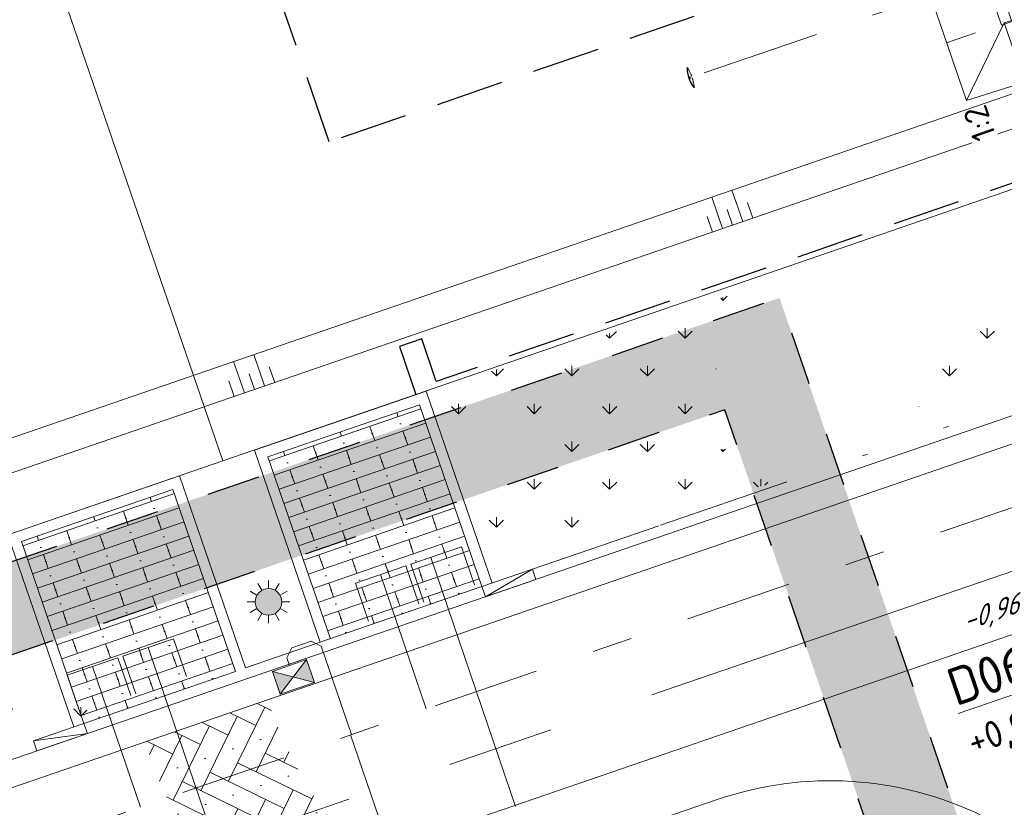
# Model space of a CAD drawing. Header units: metres. Extents: x 264570 to 266133, y 576109 to 577454.
# Tile 86 of 128: x 265478 to 265496, y 576907 to 576921. Entities that reach past the tile are written whole.
import ezdxf
from ezdxf.enums import TextEntityAlignment as Align

# ---------------------------------------------------------------- set-up
doc = ezdxf.new("R2010")
doc.units = ezdxf.units.M
doc.set_wipeout_variables(frame=1)
for name, pattern in [('AM-AS', [16, 10, -2, 2, -2]), ('B-WE-RI-HWA_HUISAANSLUITING_PVC_125-G', [10, 3.25, -0.75, 1.25, -0.75, 1.25, -0.75, 1.25, -0.75]), ('B-WE-RI-HWA_PVC_160-G', [10, 5.5, -4.5]), ('B-WE-RI-HWA_PVC_315-G', [10, 2, -1.125, 0.75, -1.125, 2, -1.125, 0.75, -1.125]), ('B-WE-VH-KANTOPSLUITING_TROTTOIRBAND_RWS_[AFMETINGEN1]-G', [10, 2.5, -1.5, 0, -1.5, 0, -1.5, 0, -1.5, 0, -1.5]), ('DASHED', [19.049999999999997, 12.7, -6.35]), ('NLCS-HIDDEN', [4, 2, -2]), ('XX-HIDDEN2', [3.335, 2.225, -1.11])]:
    doc.linetypes.add(name, pattern=pattern)
for name, color, linetype, lineweight in [('B-OI-RI-HWA_KOLK-S', 252, 'Continuous', 9), ('B-WE-AM-AS-WEG-GD', 252, 'AM-AS', 18), ('B-WE-GR-GRAS_BERMKRUIDENMENGSEL-A', 252, 'Continuous', 18), ('B-WE-GW-TALUDARCERING_KORT-G', 252, 'Continuous', 15), ('B-WE-GW-TALUDARCERING_LANG-G', 252, 'Continuous', 15), ('B-WE-KG-GRENS_KADASTRAAL-G', 252, 'KG-KADASTRAAL', 18), ('B-WE-KL-ET_LS_OV_LICHTMAST-S', 252, 'Continuous', 15), ('B-WE-KL-TRACE-A', 252, 'Continuous', 13), ('B-WE-KL-TRACE-GD', 252, 'NLCS-HIDDEN', 25), ('B-WE-OG-TOPOGRAFIE-G', 252, 'Continuous', 15), ('B-WE-RI-DRAINAGE_AFDEKKAP-G', 252, 'Continuous', 18), ('B-WE-RI-DWA_HUISAANSLUITING_PVC_125-G', 252, 'B-WE-RI-DWA_HUISAANSLUITING_PVC_125-G', 18), ('B-WE-RI-DWA_PVC_250-G', 252, 'B-WE-RI-DWA_PVC_250-G', 18), ('B-WE-RI-HWA_HUISAANSLUITING_PVC_125-G', 252, 'B-WE-RI-HWA_HUISAANSLUITING_PVC_125-G', 18), ('B-WE-RI-HWA_PVC_160-G', 252, 'B-WE-RI-HWA_PVC_160-G', 18), ('B-WE-RI-HWA_PVC_315-G', 252, 'B-WE-RI-HWA_PVC_315-G', 18), ('B-WE-VH-KANTOPSLUITING_ELEMENT_VERLOOPBAND_11-22x25_19-22x16-G', 252, 'Continuous', 18), ('B-WE-VH-KANTOPSLUITING_INRITVERLOOPBAND_19-22X16-G', 252, 'B-WE-VH-KANTOPSLUITING_GAZONBAND_[AFMETINGEN1]-G', 18), ('B-WE-VH-KANTOPSLUITING_OPSLUITBAND_10X20-G', 252, 'B-WE-VH-KANTOPSLUITING_TALUDBAND-G', 18), ('B-WE-VH-KANTOPSLUITING_TROTTOIRBAND_RWS_11-22X25-G', 252, 'B-WE-VH-KANTOPSLUITING_TROTTOIRBAND_RWS_[AFMETINGEN1]-G', 18), ('B-WE-VH-STRAATBAKSTEEN_DF_KEPER_ELZAS-A', 252, 'Continuous', 13), ('B-WE-VH-VERHARDING_STRAATBAKSTEEN_DIKFORMAAT_HALF-A', 252, 'Continuous', 13), ('B-XX-AL-BLAD-1A_5-5-PUTNUMMER-T35-500', 252, 'Continuous', 9), ('B-XX-AL-HOOGTELABEL-T18', 252, 'Continuous', 18), ('B-XX-GC-VERANKERING_ANKERSTANG-G', 252, 'XX-HIDDEN2', 18), ('B-XX-GK-BESCHOEIING_KUNSTSTOF-G', 252, 'GK-BESCHOEIING', 18), ('B-XX-RI-T25-200', 252, 'Continuous', 13), ('T-WE-GR-TOEKOMSTIG-G', 3, 'DASHED', 25)]:
    doc.layers.add(name, color=color, linetype=linetype, lineweight=lineweight)
doc.styles.add('NLCS-ISO', font='NLCS-ISO.ttf')
doc.styles.add('NLCS-ISO-ANNOTATIVE-T18', font='NLCS-ISO.ttf', dxfattribs={"oblique": 30, "height": 1.8})
doc.styles.add('NLCS-ISO-ANNOTATIVE-T35', font='NLCS-ISO.ttf', dxfattribs={"height": 3.5})
doc.styles.add('NLCS-ISO-M250-T18', font='NLCS-ISO.ttf', dxfattribs={"height": 0.45})
doc.styles.get("Standard").update_dxf_attribs({"font": 'arial.ttf'})
doc.linetypes.add('B-WE-RI-DWA_HUISAANSLUITING_PVC_125-G', pattern='A,5.375,-1.75,["o",Standard,S=1,R=0,X=-0.35,Y=-0.35],-1.75,1.125', length=10)
doc.linetypes.add('B-WE-RI-DWA_PVC_250-G', pattern='A,6,-5.5,["O   O   O",NLCS-ISO,S=0.5,R=0,X=-2.5,Y=-0.2],-3.5,5', length=20)
doc.linetypes.add('B-WE-VH-KANTOPSLUITING_GAZONBAND_[AFMETINGEN1]-G', pattern='A,4,-3,[160,NLCS.shx,S=0.25,R=0,X=0,Y=0],-3', length=10)
doc.linetypes.add('B-WE-VH-KANTOPSLUITING_TALUDBAND-G', pattern='A,5,-2.5,[4,NLCS.shx,S=0.5,R=0,X=0,Y=0],-2.5', length=10)
doc.linetypes.add('GK-BESCHOEIING', pattern='A,30,-5,[1,NLCS.SHX,S=1,R=0,X=0,Y=0],-5', length=40)
doc.linetypes.add('KG-KADASTRAAL', pattern='A,5.5,-2,["K",Standard,S=1.8,R=0,X=0,Y=-0.9],-2,5.5,-2,[5,NLCS.shx,S=0.75,R=0,X=0,Y=0],-2', length=19)
pattern_1 = [(90, (214669.059932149, 555914.2474301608), (-0.7071067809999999, 0.7071067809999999), [0.1875, -1.226713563]), (45, (214669.059932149, 555914.2474301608), (-0.7071067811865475, 0.7071067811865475), [0.1875, -0.8125]), (135, (214669.059932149, 555914.2474301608), (-0.7071067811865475, -0.7071067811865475), [0.1875, -0.8124999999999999])]

# ---------------------------------------------------------------- blocks, each defined once
blk = doc.blocks.new('N-SKL-ET_LS_OV_LICHTMAST_TYPE6-SO')
h = blk.add_hatch(color=255)
h.dxf.hatch_style = 1
h.paths.add_polyline_path([(-1.25, 0, 1), (1.25, 0, 1)])
at = {"flags": 128}
for points in [[(0, 1.25), (0, 2)], [(-1.082531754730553, 0.625), (-1.732050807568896, 1)], [(-0.625, 1.082531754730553), (-1, 1.732050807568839)], [(0.625, 1.082531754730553), (1, 1.732050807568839)], [(1.082531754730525, 0.625), (1.732050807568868, 1)], [(-1.25, 0), (-2, 0)], [(2, 0), (1.25, 0)], [(-1.732050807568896, -1), (-1.082531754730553, -0.625)], [(1.732050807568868, -1), (1.082531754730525, -0.625)], [(-1, -1.732050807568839), (-0.625, -1.082531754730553)], [(0, -2), (0, -1.25)], [(0.9999999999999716, -1.732050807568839), (0.625, -1.082531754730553)]]:
    blk.add_lwpolyline(points, dxfattribs=at)
blk.add_circle((0, 0), 1.25)
at = {"lineweight": 30, "flags": 104}
blk.add_attdef('01', text='', height=1.8, dxfattribs=at).set_placement((2.706316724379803, 1.091518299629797), align=Align.TOP_LEFT)
blk = doc.blocks.new('*U37')
for p, q in [((0.5000000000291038, 2.91038304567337e-11), (0, 0.1000000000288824)), ((0, 0), (0, 0.1000000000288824)), ((0, 0.1000000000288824), (0.5000000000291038, 0.1000000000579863)), ((0.5000000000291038, 0.1000000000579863), (0.5000000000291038, 2.91038304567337e-11)), ((0.5000000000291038, 2.91038304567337e-11), (0, 0))]:
    blk.add_line(p, q)
blk = doc.blocks.new('*U38')
for p, q in [((-0.5000000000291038, 2.91038304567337e-11), (0, 0.1000000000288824)), ((0, 0.1000000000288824), (-0.5000000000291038, 0.1000000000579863)), ((-0.5000000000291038, 0.1000000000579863), (-0.5000000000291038, 2.91038304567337e-11)), ((0, 0), (0, 0.1000000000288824)), ((-0.5000000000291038, 2.91038304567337e-11), (0, 0))]:
    blk.add_line(p, q)
blk = doc.blocks.new('*U42')
blk.add_wipeout([(-1.125000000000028, 0.7499999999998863), (1.124999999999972, 0.7499999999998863), (1.124999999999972, -0.7499999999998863), (-1.125000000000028, -0.7499999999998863)])
h = blk.add_hatch(color=256)
h.dxf.hatch_style = 1
h.paths.add_polyline_path([(0, 0), (-1.124999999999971, 0.7499999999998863), (-1.124999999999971, -0.7499999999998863)])
h.paths.add_polyline_path([(1.124999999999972, -0.7499999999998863), (1.124999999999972, 0.7499999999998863), (5.551115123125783e-17, -1.110223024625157e-16)])
for p, q in [((-1.124999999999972, -0.7499999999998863), (1.124999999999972, 0.7499999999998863)), ((1.124999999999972, -0.7499999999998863), (-1.124999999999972, 0.7499999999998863))]:
    blk.add_line(p, q)
at = {"flags": 128}
blk.add_lwpolyline([(-1.124999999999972, -0.7499999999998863), (1.124999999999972, -0.7499999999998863), (1.124999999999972, 0.7499999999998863), (-1.124999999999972, 0.7499999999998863)], close=True, dxfattribs=at)

msp = doc.modelspace()

# ---------------------------------------------------------------- hatches: boundary and pattern name
at = {"layer": 'B-WE-GR-GRAS_BERMKRUIDENMENGSEL-A'}
h = msp.add_hatch(dxfattribs=at)
h.set_pattern_fill('AGR-KRUIDEN', color=256, scale=0.4999999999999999, pattern_type=2)
h.set_pattern_definition(pattern_1)
edge = h.paths.add_edge_path()
edge.add_arc((265503.1692756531, 576910.5882694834), 9.225904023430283, 144.3250131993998, 159.3311834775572, ccw=False)
edge.add_arc((265496.7734855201, 576915.1798783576), 1.352594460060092, 60.92824284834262, 144.3250131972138, ccw=False)
edge.add_arc((265499.0343576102, 576919.2465798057), 3.300318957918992, 240.9282428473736, 276.0851694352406)
edge.add_arc((265499.6026826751, 576913.9155692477), 2.060899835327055, 50.036391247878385, 96.08516943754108, ccw=False)
edge.add_line((265500.9264005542, 576915.4951511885), (265494.5371852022, 576913.8446968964))
h = msp.add_hatch(dxfattribs=at)
h.set_pattern_fill('AGR-KRUIDEN', color=256, scale=0.4999999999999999, pattern_type=2)
h.set_pattern_definition(pattern_1)
edge = h.paths.add_edge_path()
edge.add_arc((265482.6400105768, 576919.0139660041), 9.225904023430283, -32.53620314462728, -17.530032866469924, ccw=False)
edge.add_arc((265489.2776181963, 576914.7794449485), 1.352594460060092, -115.93297349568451, -32.53620314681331, ccw=False)
edge.add_arc((265487.2428088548, 576910.5950508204), 3.300318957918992, 64.06702650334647, 99.22395309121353)
edge.add_arc((265486.3834384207, 576915.8869455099), 2.060899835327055, -126.82482509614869, -80.77604690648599, ccw=False)
edge.add_line((265485.1481958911, 576914.23725341), (265491.4374562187, 576916.2350713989))
h = msp.add_hatch(dxfattribs=at)
h.set_pattern_fill('AGR-KRUIDEN', color=256, scale=0.4999999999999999, pattern_type=2)
h.set_pattern_definition(pattern_1)
edge = h.paths.add_edge_path()
edge.add_arc((265494.7656771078, 576907.8672104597), 9.225904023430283, 144.3250131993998, 159.3311834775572, ccw=False)
edge.add_arc((265488.3698869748, 576912.4588193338), 1.352594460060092, 60.92824284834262, 144.3250131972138, ccw=False)
edge.add_arc((265490.6307590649, 576916.525520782), 3.300318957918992, 240.9282428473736, 276.0851694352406)
edge.add_arc((265491.1990841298, 576911.1945102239), 2.060899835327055, 50.036391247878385, 96.08516943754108, ccw=False)
edge.add_line((265492.5228020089, 576912.7740921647), (265486.1335866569, 576911.1236378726))
h = msp.add_hatch(dxfattribs=at)
h.set_pattern_fill('AGR-KRUIDEN', color=256, scale=0.4999999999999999, pattern_type=2)
h.set_pattern_definition(pattern_1)
edge = h.paths.add_edge_path()
edge.add_arc((265481.587517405, 576903.2354905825), 9.225904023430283, 144.3250131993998, 159.3311834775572, ccw=False)
edge.add_arc((265475.1917272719, 576907.8270994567), 1.352594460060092, 60.92824284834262, 144.3250131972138, ccw=False)
edge.add_arc((265477.4525993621, 576911.8938009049), 3.300318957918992, 240.9282428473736, 276.0851694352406)
edge.add_arc((265478.0209244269, 576906.5627903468), 2.060899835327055, 50.036391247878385, 96.08516943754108, ccw=False)
edge.add_line((265479.344642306, 576908.1423722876), (265472.955426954, 576906.4919179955))
at = {"layer": 'B-WE-KL-TRACE-A'}
h = msp.add_hatch(dxfattribs=at)
h.set_pattern_fill('DOTS', color=256, scale=0.5)
h.set_pattern_definition([(0, (265213.5037215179, 576754.347448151), (0.079375, 0.15875), [0, -0.15875])])
h.paths.add_polyline_path([(265408.4043004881, 576917.8228595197), (265412.2347218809, 576919.1382955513), (265412.770640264, 576917.5777535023), (265421.5918347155, 576891.8912958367), (265492.0053835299, 576916.072582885), (265492.5413019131, 576914.5120408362), (265549.4146078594, 576748.9025223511), (265547.8123746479, 576748.4880045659), (265490.9807598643, 576913.976122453), (265428.5590779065, 576892.5393871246), (265483.7503636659, 576731.8277473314), (265482.1503794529, 576731.4066806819), (265435.7314120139, 576866.5741853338), (265428.2636958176, 576864.0095825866), (265427.7310154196, 576865.560663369), (265435.1987416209, 576868.1252695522), (265426.9985358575, 576892.0034687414), (265420.5672110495, 576889.7948354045), (265411.1628090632, 576917.0255951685), (265408.9402188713, 576916.2623174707)])
at = {"layer": 'B-WE-VH-STRAATBAKSTEEN_DF_KEPER_ELZAS-A'}
h = msp.add_hatch(dxfattribs=at)
h.set_pattern_fill('AVH-SBS_DIKFORMAAT_KEPER', color=256, scale=28, angle=134.930953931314, pattern_type=2)
h.set_pattern_definition([(153.9533991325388, (70383.41480010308, 116926.5095320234), (-0.5168251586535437, -0.1774871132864), [1.5456, -0.7728000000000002]), (63.9533991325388, (70382.90579303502, 116925.4680636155), (-0.5168251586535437, -0.1774871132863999), [1.545600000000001, -0.7728000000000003]), (153.9533991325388, (70382.46207525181, 116926.7601265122), (-0.5168251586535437, -0.1774871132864), [0, -2.3184]), (153.9533991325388, (70382.98671850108, 116926.0736323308), (-0.5168251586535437, -0.1774871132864), [0, -2.3184])])
edge = h.paths.add_edge_path()
edge.add_line((265480.1357381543, 576907.7670321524), (265482.4266813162, 576908.5537834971))
edge.add_arc((265489.6659503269, 576910.900853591), 7.610240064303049, 197.9634038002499, 218.0566754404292)
edge.add_arc((265478.461899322, 576902.1294280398), 6.618908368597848, 21.449729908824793, 38.05667543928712, ccw=False)
edge.add_line((265484.6223739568, 576904.5498619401), (265482.316686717, 576903.7580472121))
edge.add_arc((265476.2245718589, 576901.170367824), 6.618908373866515, 23.01378547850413, 38.05667544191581)
edge.add_arc((265487.4286228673, 576909.9417933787), 7.610240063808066, 196.6047465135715, 218.0566754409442, ccw=False)
at = {"layer": 'B-WE-VH-VERHARDING_STRAATBAKSTEEN_DIKFORMAAT_HALF-A'}
h = msp.add_hatch(dxfattribs=at)
h.set_pattern_fill('AVH-SBS_DIKFORMAAT_HALFST', color=256, scale=28, angle=-0.06904606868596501, pattern_type=2)
h.set_pattern_definition([(18.95339913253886, (70375.48670749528, 116936.4260481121), (-0.09094372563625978, 0.2648192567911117), []), (108.9533991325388, (70376.54598452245, 116936.7898230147), (-1.059277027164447, -0.3637749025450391), [0.2799999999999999, -0.2799999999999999]), (108.9533991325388, (70375.92540228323, 116936.8727548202), (-1.059277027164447, -0.3637749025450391), [0.2799999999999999, -0.2799999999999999]), (18.95339913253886, (70375.97087414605, 116936.7403451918), (-0.1818874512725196, 0.5296385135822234), [0, -0.5599999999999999, 0, 0, 0]), (18.95339913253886, (70375.87993042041, 116937.0051644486), (-0.1818874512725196, 0.5296385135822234), [0, -0.5599999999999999, 0, 0, 0])])
h.paths.add_polyline_path([(265485.2638743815, 576914.0746241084), (265482.4265252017, 576913.100227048), (265483.5958016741, 576909.6954080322), (265486.433150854, 576910.6698050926)])
h = msp.add_hatch(dxfattribs=at)
h.set_pattern_fill('AVH-SBS_DIKFORMAAT_HALFST', color=256, scale=28, angle=-0.06904606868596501, pattern_type=2)
h.set_pattern_definition([(18.95339913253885, (70370.8712872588, 116934.8410317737), (-0.09094372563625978, 0.2648192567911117), []), (108.9533991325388, (70371.93056428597, 116935.2048066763), (-1.059277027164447, -0.3637749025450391), [0.2799999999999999, -0.2799999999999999]), (108.9533991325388, (70371.30998204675, 116935.2877384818), (-1.059277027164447, -0.3637749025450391), [0.2799999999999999, -0.2799999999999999]), (18.95339913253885, (70371.35545390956, 116935.1553288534), (-0.1818874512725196, 0.5296385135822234), [0, -0.5599999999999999, 0, 0, 0]), (18.95339913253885, (70371.26451018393, 116935.4201481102), (-0.1818874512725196, 0.5296385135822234), [0, -0.5599999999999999, 0, 0, 0])])
h.paths.add_polyline_path([(265480.648454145, 576912.48960777), (265477.8111049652, 576911.5152107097), (265478.9803814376, 576908.1103916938), (265481.8177306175, 576909.0847887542)])

# ---------------------------------------------------------------- linework, layer by layer
at = {"layer": 'B-WE-AM-AS-WEG-GD', "flags": 128}
msp.add_lwpolyline([(265555.7860713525, 576744.5120465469), (265498.3859794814, 576911.6555142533), (265424.1420092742, 576886.1587911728)], dxfattribs=at)
at = {"layer": 'B-WE-GW-TALUDARCERING_KORT-G', "flags": 128}
for points in [[(265491.5057164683, 576917.5650802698), (265491.4050308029, 576917.8582681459)], [(265491.1274031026, 576917.4351610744), (265491.0267174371, 576917.7283489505)], [(265490.7490897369, 576917.305241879), (265490.6484040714, 576917.598429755)], [(265482.5529369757, 576914.4899404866), (265482.4522513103, 576914.7831283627)], [(265481.7963102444, 576914.2301020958), (265481.6956245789, 576914.5232899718)], [(265482.1746236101, 576914.3600212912), (265482.0739379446, 576914.6532091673)]]:
    msp.add_lwpolyline(points, dxfattribs=at)
at = {"layer": 'B-WE-GW-TALUDARCERING_LANG-G', "flags": 128}
for points in [[(265495.1337888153, 576920.8475469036), (265495.6741785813, 576921.0331265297)], [(265491.3165597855, 576917.500120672), (265491.1151884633, 576918.0864963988)], [(265490.9382464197, 576917.3702014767), (265490.7368751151, 576917.9565771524)], [(265481.9854669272, 576914.2950616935), (265481.7840956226, 576914.8814373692)], [(265482.3637802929, 576914.4249808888), (265482.1624089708, 576915.0113566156)]]:
    msp.add_lwpolyline(points, dxfattribs=at)
at = {"layer": 'B-WE-KG-GRENS_KADASTRAAL-G', "ltscale": 0.5}
for p, q in [((265481.5812390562, 576913.0214055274), (265471.3180091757, 576942.9069259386)), ((265481.5812390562, 576913.0214055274), (265485.1989145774, 576914.2637807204)), ((265463.7485563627, 576906.8973403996), (265481.5812390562, 576913.0214055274))]:
    msp.add_line(p, q, dxfattribs=at)
msp.add_lwpolyline([(265414.9659137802, 576923.9624633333), (265487.0907333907, 576948.2238488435), (265496.3489392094, 576921.2648515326), (265496.2145681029, 576921.2187068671), (265497.1874987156, 576918.3856278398), (265485.1989145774, 576914.2637807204)], dxfattribs=at)
at = {"layer": 'B-WE-KL-TRACE-GD', "ltscale": 0.5, "flags": 128}
msp.add_lwpolyline([(265408.4043004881, 576917.8228595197), (265412.2347218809, 576919.1382955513), (265412.770640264, 576917.5777535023), (265421.5918347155, 576891.8912958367), (265492.0053835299, 576916.072582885), (265492.5413019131, 576914.5120408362), (265549.4146078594, 576748.9025223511), (265547.8123746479, 576748.4880045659), (265490.9807598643, 576913.976122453), (265428.5590779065, 576892.5393871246), (265483.7503636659, 576731.8277473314), (265482.1503794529, 576731.4066806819), (265435.7314120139, 576866.5741853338), (265428.2636958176, 576864.0095825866), (265427.7310154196, 576865.560663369), (265435.1987416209, 576868.1252695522), (265426.9985358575, 576892.0034687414), (265420.5672110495, 576889.7948354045), (265411.1628090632, 576917.0255951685), (265408.9402188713, 576916.2623174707)], close=True, dxfattribs=at)
at = {"layer": 'B-WE-OG-TOPOGRAFIE-G'}
for points in [[(265415.1737861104, 576923.3571593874), (265486.2818124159, 576946.6076609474), (265495.5051177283, 576919.7671145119), (265502.704694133, 576922.0414850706), (265543.0057008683, 576804.6952747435)], [(265495.5051177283, 576919.7671145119), (265496.2145683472, 576921.2187061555)]]:
    msp.add_lwpolyline(points, dxfattribs=at)
at = {"layer": 'B-WE-OG-TOPOGRAFIE-G', "flags": 128}
for points in [[(265416.3641158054, 576918.1955424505), (265418.7007545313, 576917.0552647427), (265425.7089235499, 576895.6218747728), (265460.5832755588, 576907.5983627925), (265496.6382338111, 576919.9850338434)], [(265496.8396091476, 576919.3986483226), (265491.5057164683, 576917.5650802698)], [(265497.1874986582, 576918.3856278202), (265485.1989145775, 576914.2637807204)], [(265416.7435591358, 576917.0980245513), (265417.0044904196, 576916.9706903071), (265424.9349628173, 576895.3560826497), (265425.1367869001, 576894.7683906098), (265491.5057164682, 576917.5650802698)], [(265483.5958016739, 576909.6954080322), (265482.4265252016, 576913.1002270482), (265485.2638743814, 576914.0746241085), (265486.433150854, 576910.6698050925)], [(265478.9803814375, 576908.1103916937), (265477.8111049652, 576911.5152107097), (265480.648454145, 576912.48960777), (265481.8177306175, 576909.084788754)]]:
    msp.add_lwpolyline(points, dxfattribs=at)
at = {"layer": 'B-WE-OG-TOPOGRAFIE-G'}
for points in [[(265416.4582127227, 576917.0000314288), (265423.900921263, 576895.3275902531, 0.4142135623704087), (265431.5244137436, 576891.601686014), (265500.0936855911, 576915.1496149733), (265553.323510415, 576760.1495580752, 0.3919725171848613), (265567.6913865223, 576752.4329833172), (265568.593348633, 576752.6674000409)], [(265415.9853211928, 576916.8376319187), (265423.428029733, 576895.165190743, 0.4142135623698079), (265431.6868132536, 576891.1287944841), (265499.7831935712, 576914.5143239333), (265552.850618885, 576759.9871585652, 0.3919725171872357), (265567.8171564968, 576751.9490598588), (265568.7166101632, 576752.1828246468)]]:
    msp.add_lwpolyline(points, format="xyb", dxfattribs=at)
at = {"layer": 'B-WE-OG-TOPOGRAFIE-G', "flags": 128}
msp.add_lwpolyline([(265491.61418844, 576732.1220684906, -0.3917118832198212), (265476.6585860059, 576740.163003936), (265429.1120125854, 576878.6139871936, -0.4142135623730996), (265433.1484088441, 576886.8727707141), (265490.8411755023, 576906.6855109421, -0.4142135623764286), (265499.0999590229, 576902.6491146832), (265547.859562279, 576760.6659068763, -0.4368193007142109), (265539.1811444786, 576744.5077341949), (265539.1655372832, 576744.5036784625)], format="xyb", dxfattribs=at)
at = {"layer": 'B-WE-RI-DRAINAGE_AFDEKKAP-G', "flags": 128}
for points in [[(265486.2942877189, 576910.7041089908), (265486.0506789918, 576911.4134738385), (265485.1048959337, 576911.0886748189), (265485.3485046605, 576910.3793099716)], [(265485.2533569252, 576910.3479088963), (265485.0097481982, 576911.0572737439), (265484.06396514, 576910.7324747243), (265484.3075738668, 576910.023109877)], [(265480.9000120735, 576908.9861437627), (265480.6564033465, 576909.6955086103), (265479.7106202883, 576909.3707095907), (265479.9542290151, 576908.6613447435)], [(265479.8592599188, 576908.6300050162), (265479.6156511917, 576909.3393698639), (265478.6698681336, 576909.0145708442), (265478.9134768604, 576908.305205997)]]:
    msp.add_lwpolyline(points, dxfattribs=at)
at = {"layer": 'B-WE-RI-DWA_HUISAANSLUITING_PVC_125-G', "flags": 128}
for points in [[(265485.4739298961, 576911.2154202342), (265487.0624691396, 576906.557770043)], [(265480.1835117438, 576909.533109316), (265481.8072412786, 576904.7725850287)]]:
    msp.add_lwpolyline(points, dxfattribs=at)
at = {"layer": 'B-WE-RI-DWA_PVC_250-G', "flags": 128}
msp.add_lwpolyline([(265497.3090663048, 576910.0961691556), (265425.9497117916, 576885.590098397)], dxfattribs=at)
at = {"layer": 'B-WE-RI-HWA_HUISAANSLUITING_PVC_125-G', "flags": 128}
for points in [[(265484.5368566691, 576910.8948742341), (265485.3915863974, 576908.3825130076)], [(265479.1427596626, 576909.176970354), (265480.0386416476, 576906.544210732)]]:
    msp.add_lwpolyline(points, dxfattribs=at)
at = {"layer": 'B-WE-RI-HWA_PVC_160-G', "flags": 128}
for points in [[(265483.9934535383, 576907.9023684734), (265483.4249666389, 576909.5574828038), (265483.2343744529, 576909.6506204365), (265482.8749833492, 576909.5271780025), (265482.7818457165, 576909.3365858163), (265482.830572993, 576909.194720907)], [(265483.9751414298, 576907.8961094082), (265485.274341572, 576904.1129653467), (265485.1811939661, 576903.9223780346), (265484.8217964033, 576903.7989544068), (265484.6312090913, 576903.8921020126), (265484.5824892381, 576904.0339694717)]]:
    msp.add_lwpolyline(points, dxfattribs=at)
at = {"layer": 'B-WE-RI-HWA_PVC_315-G'}
msp.add_line((265424.0843851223, 576887.328492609), (265499.0845797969, 576913.0849387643), dxfattribs=at)
at = {"layer": 'B-WE-VH-KANTOPSLUITING_INRITVERLOOPBAND_19-22X16-G', "flags": 128}
for points in [[(265486.4331508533, 576910.6698050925), (265482.0068872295, 576909.1497485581)], [(265481.8177306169, 576909.084788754), (265478.9803814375, 576908.1103916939)]]:
    msp.add_lwpolyline(points, dxfattribs=at)
at = {"layer": 'B-WE-VH-KANTOPSLUITING_OPSLUITBAND_10X20-G', "flags": 128}
for points in [[(265483.406645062, 576909.6304482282), (265482.1724087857, 576913.224423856), (265485.3880711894, 576914.3287405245), (265486.6223074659, 576910.7347648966)], [(265478.7912248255, 576908.0454318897), (265477.5569885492, 576911.6394075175), (265480.772650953, 576912.743724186), (265482.0068872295, 576909.1497485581)]]:
    msp.add_lwpolyline(points, dxfattribs=at)
at = {"layer": 'B-WE-VH-KANTOPSLUITING_TROTTOIRBAND_RWS_11-22X25-G'}
for points in [[(265487.3789339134, 576910.9946041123), (265489.778164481, 576911.8185433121), (265496.3986459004, 576914.092136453)], [(265468.7659248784, 576904.6025608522), (265478.0346103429, 576907.7855942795)]]:
    msp.add_lwpolyline(points, dxfattribs=at)
at = {"layer": 'B-XX-GC-VERANKERING_ANKERSTANG-G'}
msp.add_line((265495.8531693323, 576922.0832266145), (265490.1766636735, 576920.139706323), dxfattribs=at)
for centre, radius, start, end in [((265490.9205590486, 576920.3890481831), 0.6474630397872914, 180.4356473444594, 198.4520183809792), ((265488.4781360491, 576919.3962996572), 2.057151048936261, 23.58912484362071, 28.78460550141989), ((265490.9278939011, 576920.3896436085), 0.6468024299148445, 180.2469939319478, 197.8970071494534), ((265490.3885743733, 576920.1171005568), 0.1060518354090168, 116.7414842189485, 140.8063007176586), ((265490.9173268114, 576920.3984921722), 0.6474630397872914, 199.3353387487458, 217.3517201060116), ((265490.3302733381, 576920.2874452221), 0.1060518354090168, 256.9810600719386, 281.045882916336), ((265490.9234883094, 576920.4025159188), 0.6468024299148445, 199.8903583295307, 217.5403650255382), ((265488.3788144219, 576919.6864987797), 2.057151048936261, 9.002751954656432, 14.19824618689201)]:
    msp.add_arc(centre, radius, start, end, dxfattribs=at)
at = {"layer": 'T-WE-GR-TOEKOMSTIG-G', "ltscale": 0.1}
for p, q in [((265483.5749234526, 576918.9926863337), (265481.0504227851, 576926.3437850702)), ((265490.4034770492, 576921.33773552), (265483.5749234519, 576918.9926863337)), ((265497.151770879, 576918.489663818), (265485.5793305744, 576914.5107299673)), ((265485.3064995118, 576915.3051877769), (265484.8903549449, 576915.1622762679)), ((265485.5793305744, 576914.5107299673), (265485.3064995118, 576915.3051877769)), ((265484.8903549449, 576915.1622762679), (265485.1989145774, 576914.2637807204))]:
    msp.add_line(p, q, dxfattribs=at)

# ---------------------------------------------------------------- block references
at = {"layer": 'B-WE-KL-ET_LS_OV_LICHTMAST-S', "xscale": 0.2, "yscale": 0.2, "zscale": 0.2, "rotation": 359.930953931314}
msp.add_blockref('N-SKL-ET_LS_OV_LICHTMAST_TYPE6-SO', (265482.43829093, 576910.3847887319), dxfattribs=at)
at = {"layer": 'B-WE-VH-KANTOPSLUITING_ELEMENT_VERLOOPBAND_11-22x25_19-22x16-G', "xscale": 2, "yscale": 2, "zscale": 2, "rotation": 18.95339912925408}
for name, p in [('*U38', (265487.4438937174, 576910.8054475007)), ('*U37', (265478.0995581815, 576907.5964360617))]:
    msp.add_blockref(name, p, dxfattribs=at)

# ---------------------------------------------------------------- next in the draw order: block references
at = {"layer": 'B-OI-RI-HWA_KOLK-S', "xscale": 0.3, "yscale": 0.3, "zscale": 0.3, "rotation": 18.95339913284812}
msp.add_blockref('*U42', (265482.9036527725, 576908.9819197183), dxfattribs=at)

# ---------------------------------------------------------------- next in the draw order: texts
at = {"layer": 'B-XX-AL-BLAD-1A_5-5-PUTNUMMER-T35-500', "insert": (265496.0850196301, 576908.4933853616), "char_height": 0.7, "width": 0.6999999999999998, "attachment_point": 5, "rotation": 18.950953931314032, "style": 'NLCS-ISO-ANNOTATIVE-T35', "bg_fill": 3, "box_fill_scale": 1.1, "bg_fill_color": 256, "bg_fill_true_color": 13158600, "bg_fill_transparency": 0}
msp.add_mtext('{\\LD06\\P\\H0.71429x;\\l+0,90}', dxfattribs=at)
at = {"layer": 'B-XX-AL-HOOGTELABEL-T18', "insert": (265495.6472722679, 576918.9585101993), "char_height": 0.45, "attachment_point": 1, "rotation": 109.3863361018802, "style": 'NLCS-ISO-M250-T18', "bg_fill": 3, "box_fill_scale": 1.05, "bg_fill_color": 256, "bg_fill_transparency": 0}
msp.add_mtext_dynamic_manual_height_columns('1:2', width=0.4999999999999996, gutter_width=8.999999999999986, heights=[0], dxfattribs=at)
at = {"layer": 'B-XX-RI-T25-200', "ltscale": 0.5, "insert": (265496.188170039, 576910.2260857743, 0.4), "char_height": 0.36, "width": 1.593675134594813, "attachment_point": 5, "rotation": 18.883399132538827, "style": 'NLCS-ISO-ANNOTATIVE-T18', "bg_fill": 3, "box_fill_scale": 1.15, "bg_fill_color": 256, "bg_fill_transparency": 0}
msp.add_mtext('\\A1;\\pxql;-0,96', dxfattribs=at)

# ---------------------------------------------------------------- next in the draw order: linework, layer by layer
at = {"layer": 'B-XX-GK-BESCHOEIING_KUNSTSTOF-G', "linetype": 'Continuous'}
msp.add_lwpolyline([(265511.6672673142, 576899.6769042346), (265511.5254123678, 576899.6281479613), (265503.2576514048, 576923.6829559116), (265496.1639594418, 576921.1783306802), (265487.0337512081, 576947.7618288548), (265459.3336763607, 576938.5334116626), (265427.695642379, 576928.0543216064), (265427.6484793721, 576928.1967142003)], dxfattribs=at)

doc.saveas('drawing.dxf')
